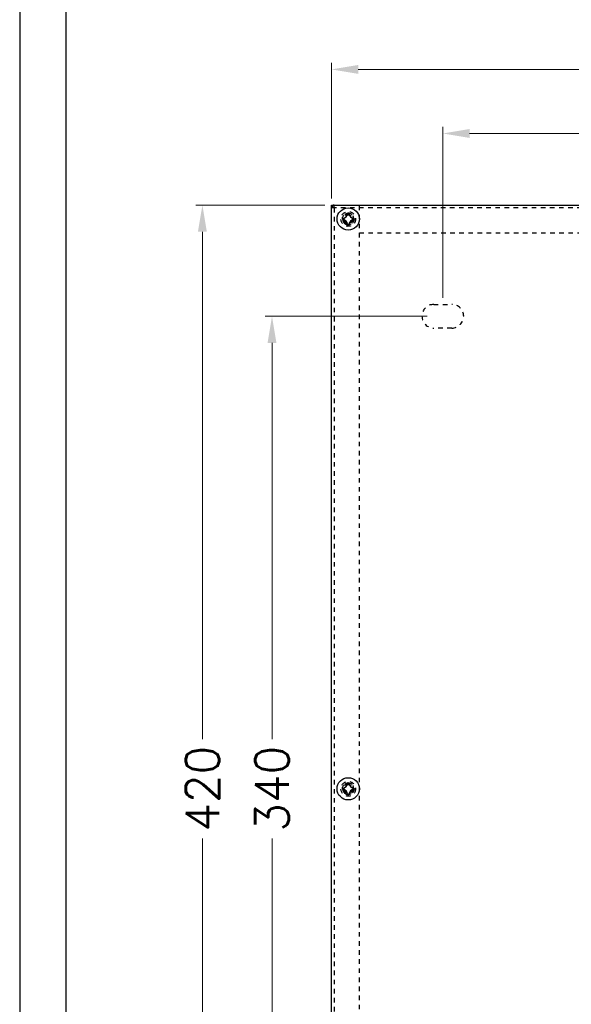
# Model space of a CAD drawing. Header units: millimetres. Extents: x -6552 to -4132, y 482 to 1483.
# Tile 56 of 80: x -5548 to -5350, y 780 to 1135. Entities that reach past the tile are written whole.
import ezdxf

# ---------------------------------------------------------------- set-up
doc = ezdxf.new("R2010")
doc.units = ezdxf.units.MM
doc.header["$LTSCALE"] = 16.335
doc.header["$PDMODE"] = 3
doc.header["$PDSIZE"] = 0.3125
doc.linetypes.add('HIDDEN', pattern=[0.2, 0.1, -0.1])
doc.layers.get('0').update_dxf_attribs({"linetype": 'CONTINUOUS'})
doc.layers.get('Defpoints').update_dxf_attribs({"linetype": 'CONTINUOUS'})
for name, color, linetype in [('02___PRT_ALL_AXES', 7, 'CONTINUOUS'), ('1', 7, 'CONTINUOUS'), ('DEFAULT_2', 8, 'HIDDEN')]:
    doc.layers.add(name, color=color, linetype=linetype)
doc.styles.add('simplex', font='simplex.shx')
doc.dimstyles.new('YanXiu', dxfattribs={"dimtxt": 2.5, "dimasz": 2.2, "dimexe": 0.66, "dimexo": 0.66, "dimgap": 0.66, "dimtad": 0, "dimtoh": 1, "dimdec": 1, "dimdsep": 46, "dimtxsty": 'simplex', "dimcen": 0, "dimclrd": 4, "dimclre": 4, "dimclrt": 42, "dimazin": 2, "dimtfac": 1, "dimtdec": 1, "dimtofl": 0, "dimtmove": 0, "dimatfit": 3, "dimfxl": 1, "dimlwd": 5, "dimlwe": 5, "dimarcsym": 0})

# ---------------------------------------------------------------- blocks, each defined once
blk = doc.blocks.new('*D11')
at = {"color": 4, "lineweight": 5, "transparency": 16777216}
for p, q in [((-5435.7, 1070.26), (-5435.7, 1119.07)), ((-5426.1, 1116.67), (-5163.52, 1116.67)), ((-4865.3, 1116.67), (-5127.87, 1116.67)), ((-4855.7, 1070.26), (-4855.7, 1119.07))]:
    blk.add_line(p, q, dxfattribs=at)
at = {"color": 4, "transparency": 16777216}
for points in [[(-5426.1, 1118.27), (-5426.1, 1115.07), (-5435.7, 1116.67)], [(-4865.3, 1118.27), (-4865.3, 1115.07), (-4855.7, 1116.67)]]:
    blk.add_solid(points, dxfattribs=at)
at = {"layer": 'Defpoints', "color": 0, "transparency": 16777216}
for p in [(-5435.7, 1116.67), (-5435.7, 1067.86), (-4855.7, 1067.86)]:
    blk.add_point(p, dxfattribs=at)
at = {"color": 42, "transparency": 16777216, "insert": (-5145.7, 1116.67), "char_height": 12, "attachment_point": 5, "style": 'simplex'}
blk.add_mtext('580', dxfattribs=at)
blk = doc.blocks.new('*D12')
at = {"color": 4, "lineweight": 5, "transparency": 16777216}
for p, q in [((-5395.7, 1034.51), (-5395.7, 1096.03)), ((-4895.7, 1034.51), (-4895.7, 1096.03)), ((-5386.1, 1093.63), (-5163.52, 1093.63)), ((-4905.3, 1093.63), (-5127.87, 1093.63))]:
    blk.add_line(p, q, dxfattribs=at)
at = {"color": 4, "transparency": 16777216}
for points in [[(-5386.1, 1095.23), (-5386.1, 1092.03), (-5395.7, 1093.63)], [(-4905.3, 1095.23), (-4905.3, 1092.03), (-4895.7, 1093.63)]]:
    blk.add_solid(points, dxfattribs=at)
at = {"layer": 'Defpoints', "color": 0, "transparency": 16777216}
for p in [(-4895.7, 1093.63), (-5395.7, 1032.11), (-4895.7, 1032.11)]:
    blk.add_point(p, dxfattribs=at)
at = {"color": 42, "transparency": 16777216, "insert": (-5145.7, 1093.63), "char_height": 12, "attachment_point": 5, "style": 'simplex'}
blk.add_mtext('500', dxfattribs=at)
blk = doc.blocks.new('*D13')
at = {"color": 4, "lineweight": 5, "transparency": 16777216}
for p, q in [((-5438.09, 1067.86), (-5484.52, 1067.86)), ((-5482.12, 1058.26), (-5482.12, 875.69)), ((-5482.12, 657.46), (-5482.12, 840.03)), ((-5438.09, 647.86), (-5484.52, 647.86))]:
    blk.add_line(p, q, dxfattribs=at)
at = {"color": 4, "transparency": 16777216}
for points in [[(-5483.72, 1058.26), (-5480.52, 1058.26), (-5482.12, 1067.86)], [(-5483.72, 657.46), (-5480.52, 657.46), (-5482.12, 647.86)]]:
    blk.add_solid(points, dxfattribs=at)
at = {"layer": 'Defpoints', "color": 0, "transparency": 16777216}
for p in [(-5435.7, 1067.86), (-5482.12, 647.86), (-5435.7, 647.86)]:
    blk.add_point(p, dxfattribs=at)
at = {"color": 42, "transparency": 16777216, "insert": (-5482.12, 857.86), "char_height": 12, "attachment_point": 5, "rotation": 90, "style": 'simplex'}
blk.add_mtext('420', dxfattribs=at)
blk = doc.blocks.new('*D14')
at = {"color": 4, "lineweight": 5, "transparency": 16777216}
for p, q in [((-5401.34, 1027.86), (-5459.5, 1027.86)), ((-5457.1, 1018.26), (-5457.1, 875.69)), ((-5457.1, 697.46), (-5457.1, 840.03)), ((-5401.34, 687.86), (-5459.5, 687.86))]:
    blk.add_line(p, q, dxfattribs=at)
at = {"color": 4, "transparency": 16777216}
for points in [[(-5458.7, 1018.26), (-5455.5, 1018.26), (-5457.1, 1027.86)], [(-5458.7, 697.46), (-5455.5, 697.46), (-5457.1, 687.86)]]:
    blk.add_solid(points, dxfattribs=at)
at = {"layer": 'Defpoints', "color": 0, "transparency": 16777216}
for p in [(-5398.95, 1027.86), (-5457.1, 687.86), (-5398.95, 687.86)]:
    blk.add_point(p, dxfattribs=at)
at = {"color": 42, "transparency": 16777216, "insert": (-5457.1, 857.86), "char_height": 12, "attachment_point": 5, "rotation": 90, "style": 'simplex'}
blk.add_mtext('340', dxfattribs=at)
blk = doc.blocks.new('AAXXX')
at = {"layer": '1'}
for p, q in [((-2223.646, 350.671), (-2223.646, 292.634)), ((-2222.681, 293.66), (-2222.681, 349.645))]:
    blk.add_line(p, q, dxfattribs=at)

msp = doc.modelspace()

# ---------------------------------------------------------------- linework, layer by layer
at = {"color": 7, "linetype": 'Continuous'}
for p, q in [((-5435.7, 647.86), (-5435.7, 1067.86)), ((-5435.7, 1067.86), (-4855.7, 1067.86)), ((-5431.8, 1062.8), (-5431.8, 1062.92)), ((-5429.76, 1064.96), (-5429.63, 1064.96)), ((-5427.6, 1062.92), (-5427.6, 1062.8)), ((-5429.63, 1060.76), (-5429.76, 1060.76)), ((-5431.8, 857.8), (-5431.8, 857.92)), ((-5429.76, 859.96), (-5429.63, 859.96)), ((-5427.6, 857.92), (-5427.6, 857.8)), ((-5429.63, 855.76), (-5429.76, 855.76))]:
    msp.add_line(p, q, dxfattribs=at)
for centre in [(-5429.7, 1062.86), (-5429.7, 857.86)]:
    msp.add_circle(centre, 4, dxfattribs=at)
for centre, radius, start, end in [((-5434.7, 1066.86), 1, 90, 180), ((-5431.59, 1062.92), 0.201, 161.4618, 179.9519), ((-5431.59, 1062.8), 0.201, 180.0481, 198.5394), ((-5431.8, 1064.96), 1.85, 275.571, 354.429), ((-5429.76, 1064.76), 0.201, 90.0393, 105.6446), ((-5429.63, 1064.76), 0.201, 74.3551, 89.9607), ((-5427.6, 1064.96), 1.85, 185.571, 264.429), ((-5427.8, 1062.92), 0.201, 0.0481, 18.5394), ((-5427.8, 1062.8), 0.201, 341.4618, 359.9519), ((-5431.8, 1060.76), 1.85, 5.571, 84.429), ((-5429.76, 1060.96), 0.201, 254.3551, 269.9607), ((-5429.63, 1060.96), 0.201, 270.0393, 285.6446), ((-5427.6, 1060.76), 1.85, 95.571, 174.429), ((-5431.59, 857.92), 0.201, 161.4618, 179.9519), ((-5431.59, 857.8), 0.201, 180.0481, 198.5394), ((-5431.8, 859.96), 1.85, 275.571, 354.429), ((-5431.8, 855.76), 1.85, 5.571, 84.429), ((-5429.76, 859.76), 0.201, 90.0393, 105.6446), ((-5429.63, 859.76), 0.201, 74.3551, 89.9607), ((-5427.6, 859.96), 1.85, 185.571, 264.429), ((-5427.6, 855.76), 1.85, 95.571, 174.429), ((-5427.8, 857.92), 0.201, 0.0481, 18.5394), ((-5427.8, 857.8), 0.201, 341.4618, 359.9519), ((-5429.76, 855.96), 0.201, 254.3551, 269.9607), ((-5429.63, 855.96), 0.201, 270.0393, 285.6446)]:
    msp.add_arc(centre, radius, start, end, dxfattribs=at)
for points, knots in [([(-5431.62, 1063.12), (-5431.63, 1063.11), (-5431.67, 1063.11), (-5431.72, 1063.08), (-5431.76, 1063.03), (-5431.78, 1063), (-5431.78, 1062.98)], [0, 0, 0, 0, 0.249991, 0.500025, 0.750023, 1, 1, 1, 1]), ([(-5431.78, 1062.73), (-5431.78, 1062.72), (-5431.76, 1062.68), (-5431.72, 1062.64), (-5431.67, 1062.61), (-5431.63, 1062.6), (-5431.62, 1062.6)], [0, 0, 0, 0, 0.249975, 0.499973, 0.75001, 1, 1, 1, 1]), ([(-5429.81, 1064.95), (-5429.83, 1064.95), (-5429.87, 1064.93), (-5429.91, 1064.89), (-5429.94, 1064.84), (-5429.95, 1064.8), (-5429.95, 1064.78)], [0, 0, 0, 0, 0.250007, 0.499993, 0.750007, 1, 1, 1, 1]), ([(-5429.44, 1064.78), (-5429.44, 1064.8), (-5429.45, 1064.84), (-5429.48, 1064.89), (-5429.52, 1064.93), (-5429.56, 1064.95), (-5429.58, 1064.95)], [0, 0, 0, 0, 0.249994, 0.500005, 0.74999, 1, 1, 1, 1]), ([(-5427.61, 1062.98), (-5427.61, 1063), (-5427.63, 1063.03), (-5427.67, 1063.08), (-5427.72, 1063.11), (-5427.76, 1063.11), (-5427.77, 1063.12)], [0, 0, 0, 0, 0.249975, 0.499973, 0.75001, 1, 1, 1, 1]), ([(-5427.77, 1062.6), (-5427.76, 1062.6), (-5427.72, 1062.61), (-5427.67, 1062.64), (-5427.63, 1062.68), (-5427.61, 1062.72), (-5427.61, 1062.73)], [0, 0, 0, 0, 0.249991, 0.500025, 0.750023, 1, 1, 1, 1]), ([(-5429.95, 1060.94), (-5429.95, 1060.92), (-5429.94, 1060.88), (-5429.91, 1060.83), (-5429.87, 1060.79), (-5429.83, 1060.77), (-5429.81, 1060.77)], [0, 0, 0, 0, 0.249994, 0.500005, 0.74999, 1, 1, 1, 1]), ([(-5429.58, 1060.77), (-5429.56, 1060.77), (-5429.52, 1060.79), (-5429.48, 1060.83), (-5429.45, 1060.88), (-5429.44, 1060.92), (-5429.44, 1060.94)], [0, 0, 0, 0, 0.250007, 0.499993, 0.750007, 1, 1, 1, 1]), ([(-5431.62, 858.12), (-5431.63, 858.11), (-5431.67, 858.11), (-5431.72, 858.08), (-5431.76, 858.03), (-5431.78, 858), (-5431.78, 857.98)], [0, 0, 0, 0, 0.249991, 0.500025, 0.750023, 1, 1, 1, 1]), ([(-5431.78, 857.73), (-5431.78, 857.72), (-5431.76, 857.68), (-5431.72, 857.64), (-5431.67, 857.61), (-5431.63, 857.6), (-5431.62, 857.6)], [0, 0, 0, 0, 0.249975, 0.499973, 0.75001, 1, 1, 1, 1]), ([(-5429.81, 859.95), (-5429.83, 859.95), (-5429.87, 859.93), (-5429.91, 859.89), (-5429.94, 859.84), (-5429.95, 859.8), (-5429.95, 859.78)], [0, 0, 0, 0, 0.250007, 0.499993, 0.750007, 1, 1, 1, 1]), ([(-5429.44, 859.78), (-5429.44, 859.8), (-5429.45, 859.84), (-5429.48, 859.89), (-5429.52, 859.93), (-5429.56, 859.95), (-5429.58, 859.95)], [0, 0, 0, 0, 0.249994, 0.500005, 0.74999, 1, 1, 1, 1]), ([(-5427.61, 857.98), (-5427.61, 858), (-5427.63, 858.03), (-5427.67, 858.08), (-5427.72, 858.11), (-5427.76, 858.11), (-5427.77, 858.12)], [0, 0, 0, 0, 0.249975, 0.499973, 0.75001, 1, 1, 1, 1]), ([(-5427.77, 857.6), (-5427.76, 857.6), (-5427.72, 857.61), (-5427.67, 857.64), (-5427.63, 857.68), (-5427.61, 857.72), (-5427.61, 857.73)], [0, 0, 0, 0, 0.249991, 0.500025, 0.750023, 1, 1, 1, 1]), ([(-5429.95, 855.94), (-5429.95, 855.92), (-5429.94, 855.88), (-5429.91, 855.83), (-5429.87, 855.79), (-5429.83, 855.77), (-5429.81, 855.77)], [0, 0, 0, 0, 0.249994, 0.500005, 0.74999, 1, 1, 1, 1]), ([(-5429.58, 855.77), (-5429.56, 855.77), (-5429.52, 855.79), (-5429.48, 855.83), (-5429.45, 855.88), (-5429.44, 855.92), (-5429.44, 855.94)], [0, 0, 0, 0, 0.250007, 0.499993, 0.750007, 1, 1, 1, 1])]:
    msp.add_open_spline(points, degree=3, knots=knots, dxfattribs=at)
at = {"layer": '02___PRT_ALL_AXES', "color": 8, "linetype": 'HIDDEN'}
msp.add_line((-5434.7, 1066.86), (-5434.7, 648.86), dxfattribs=at)
for centre, radius in [((-5429.7, 1062.86), 2.1), ((-5429.7, 1062.86), 1.65), ((-5429.7, 857.86), 2.1), ((-5429.7, 857.86), 1.65)]:
    msp.add_circle(centre, radius, dxfattribs=at)
at = {"layer": 'DEFAULT_2', "color": 8, "linetype": 'HIDDEN'}
for p, q in [((-4855.7, 1066.86), (-5435.7, 1066.86)), ((-5434.7, 1066.86), (-5434.7, 1067.86)), ((-5425.7, 647.86), (-5425.7, 1067.86)), ((-5425.7, 1057.86), (-4865.7, 1057.86)), ((-5398.95, 1032.11), (-5392.45, 1032.11)), ((-5392.45, 1023.61), (-5398.95, 1023.61))]:
    msp.add_line(p, q, dxfattribs=at)
for centre, radius in [((-5429.7, 1062.86), 2.65), ((-5429.7, 1062.86), 1.65), ((-5429.7, 1062.86), 1.5), ((-5429.7, 857.86), 2.65), ((-5429.7, 857.86), 1.65), ((-5429.7, 857.86), 1.5)]:
    msp.add_circle(centre, radius, dxfattribs=at)
for centre, radius, start, end in [((-5429.7, 1062.86), 2, 255, 195), ((-5429.7, 1062.86), 2, 195, 255), ((-5398.95, 1027.86), 4.25, 90, 270), ((-5392.45, 1027.86), 4.25, 270, 90), ((-5429.7, 857.86), 2, 255, 195), ((-5429.7, 857.86), 2, 195, 255)]:
    msp.add_arc(centre, radius, start, end, dxfattribs=at)

# ---------------------------------------------------------------- block references
at = {"xscale": 17.24976, "yscale": 17.24976, "zscale": 17.24976}
msp.add_blockref('AAXXX', (32809.57, -4566.13), dxfattribs=at)

# ---------------------------------------------------------------- dimensions: what is measured, and where the dimension line sits
for base, p1, p2, picture, middle in [((-5435.7, 1116.67), (-4855.7, 1067.86), (-5435.7, 1067.86), '*D11', (-5145.7, 1116.67)), ((-4895.7, 1093.63), (-5395.7, 1032.11), (-4895.7, 1032.11), '*D12', (-5145.7, 1093.63))]:
    dim = msp.add_linear_dim(base=base, p1=p1, p2=p2, dimstyle='YanXiu', override={"dimtxt": 12, "dimasz": 9.6, "dimexe": 2.3988, "dimexo": 2.3988, "dimgap": 2.3988})
    dim.commit()
    dim.dimension.update_dxf_attribs({"geometry": picture, "text_midpoint": middle})
for base, p1, p2, picture, middle in [((-5482.12, 647.86), (-5435.7, 1067.86), (-5435.7, 647.86), '*D13', (-5482.12, 857.86)), ((-5457.1, 687.86), (-5398.95, 1027.86), (-5398.95, 687.86), '*D14', (-5457.1, 857.86))]:
    dim = msp.add_linear_dim(base=base, p1=p1, p2=p2, angle=90, dimstyle='YanXiu', override={"dimtxt": 12, "dimasz": 9.6, "dimexe": 2.3988, "dimexo": 2.3988, "dimgap": 2.3988})
    dim.commit()
    dim.dimension.update_dxf_attribs({"geometry": picture, "text_midpoint": middle})

doc.saveas('drawing.dxf')
